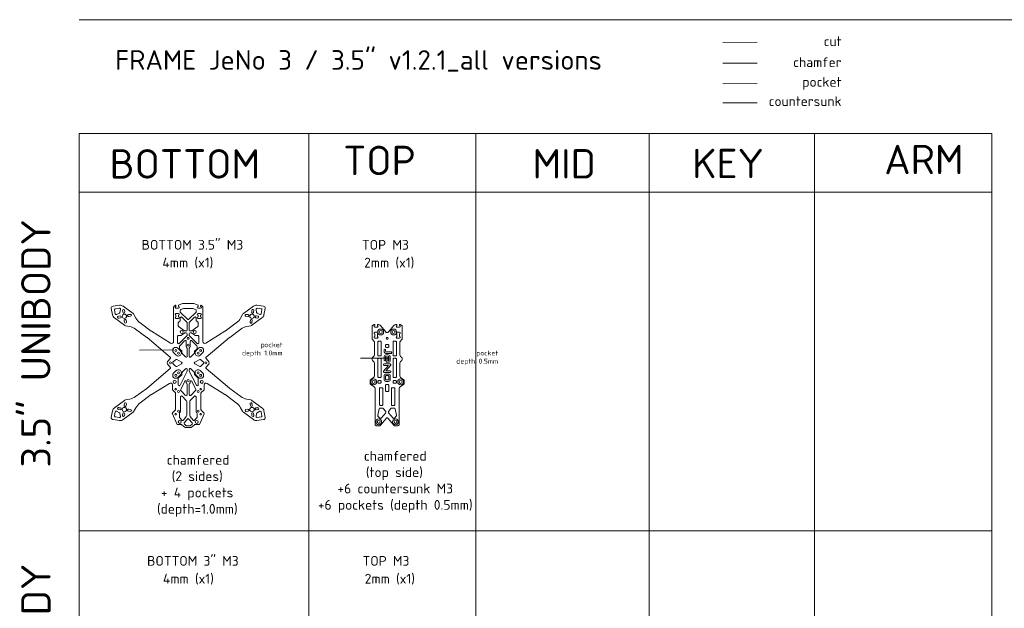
# Model space of a CAD drawing. Header units: millimetres. Extents: x -692 to 2608, y -1473 to 522.
# Tile 5 of 7: x -61 to 945, y -79 to 522. Entities that reach past the tile are written whole.
import ezdxf

# ---------------------------------------------------------------- set-up
doc = ezdxf.new("R2010")
doc.units = ezdxf.units.MM
doc.linetypes.add('JIS_09_08', pattern=[10.75, 8, -0.55, 0.55, -0.55, 0.55, -0.55])
doc.layers.get('0').update_dxf_attribs({"lineweight": 5})
for name, color, linetype, lineweight in [('Calque1', 150, 'Continuous', 5), ('Calque1_pocket', 10, 'Continuous', 5), ('Calque2', 251, 'Continuous', 5), ('chamfered', 30, 'Continuous', 5), ('countersunk', 90, 'Continuous', 5), ('pocket', 1, 'Continuous', 5)]:
    doc.layers.add(name, color=color, linetype=linetype, lineweight=lineweight)
doc.styles.get("Standard").update_dxf_attribs({"font": 'arial.ttf'})

msp = doc.modelspace()

# ---------------------------------------------------------------- linework, layer by layer
at = {"layer": 'Calque1'}
for p, q in [((657.4, 498.6), (692.5, 498.7)), ((36.3, 225.4), (37, 221.5)), ((37.1, 226.6), (41.1, 227.1)), ((38.4, 220.8), (41.2, 222.2)), ((42.2, 225.9), (41.7, 222.9)), ((44.7, 223), (44.4, 224.8)), ((46.7, 223.3), (46.4, 225.1)), ((103.3, 223.6), (103.3, 224.9)), ((110.8, 215.8), (103.6, 222.9)), ((104, 225.8), (106.7, 226.9)), ((107, 227), (111.5, 227)), ((115.9, 227), (111.5, 227)), ((112.2, 215.8), (119.3, 222.9)), ((119, 225.8), (116.3, 226.9)), ((119.6, 223.6), (119.6, 224.9)), ((176.3, 223.3), (176.5, 225.1)), ((178.2, 223), (178.5, 224.8)), ((180.7, 225.9), (181.2, 222.9)), ((185.8, 226.6), (181.8, 227.1)), ((184.5, 220.8), (181.8, 222.2)), ((186.7, 225.4), (185.9, 221.5)), ((42, 219.3), (40.2, 219)), ((42.3, 217.3), (40.5, 217)), ((46, 214.6), (46.3, 212.8)), ((48, 214.9), (48.3, 213.1)), ((50.4, 220.6), (52.2, 220.9)), ((50.7, 218.6), (52.5, 218.9)), ((101.3, 212.2), (101.3, 209.2)), ((102.9, 213.8), (101.8, 213.1)), ((103.3, 217.2), (103.3, 214.7)), ((110.2, 212.8), (105, 218)), ((110.5, 204.9), (110.5, 212.1)), ((112.5, 212.1), (112.5, 204.9)), ((112.8, 212.8), (117.9, 218)), ((119.6, 214.7), (119.6, 217.2)), ((120.1, 213.8), (121.2, 213.1)), ((121.6, 209.2), (121.6, 212.2)), ((172.2, 218.6), (170.4, 218.9)), ((172.5, 220.6), (170.7, 220.9)), ((175, 214.9), (174.7, 213.1)), ((176.9, 214.6), (176.6, 212.8)), ((180.6, 217.3), (182.5, 217)), ((180.9, 219.3), (182.8, 219)), ((101.7, 208.4), (107.8, 204.1)), ((104.7, 199.5), (107.8, 201.7)), ((108.4, 203.9), (109.5, 203.9)), ((108.4, 201.9), (109.5, 201.9)), ((114.6, 203.9), (113.5, 203.9)), ((114.6, 201.9), (113.5, 201.9)), ((121.2, 208.4), (115.1, 204.1)), ((118.3, 199.5), (115.1, 201.7)), ((100.6, 191.9), (100.6, 198.3)), ((101.6, 199.3), (104.1, 199.3)), ((110.2, 199.1), (102.3, 191.2)), ((107.8, 193.9), (102.8, 188.9)), ((109.5, 188), (109.5, 193.2)), ((110.5, 200.9), (110.5, 199.8)), ((112.5, 200.9), (112.5, 199.8)), ((112.8, 199.1), (120.7, 191.2)), ((113.5, 188), (113.5, 193.2)), ((115.2, 193.9), (120.2, 188.9)), ((121.4, 199.3), (118.9, 199.3)), ((122.4, 191.9), (122.4, 198.3)), ((102.5, 186.2), (102.5, 188.2)), ((104.8, 183.5), (102.8, 185.5)), ((105.1, 182.8), (105.1, 181.5)), ((110.2, 186.8), (109.8, 187.3)), ((110.5, 186.1), (110.5, 178.1)), ((112.5, 186.1), (112.5, 178.1)), ((112.8, 186.8), (113.2, 187.3)), ((117.9, 182.8), (117.9, 181.5)), ((118.2, 183.5), (120.2, 185.5)), ((120.5, 186.2), (120.5, 188.2)), ((95.9, 172), (98.5, 174.6)), ((104.7, 172.2), (99.7, 174.8)), ((108.8, 177.4), (105.4, 180.8)), ((114.2, 177.4), (117.6, 180.8)), ((118.3, 172.2), (123.3, 174.8)), ((127, 172), (124.4, 174.6)), ((95.9, 170.6), (98.5, 168)), ((104.7, 170.4), (99.7, 167.8)), ((103.2, 148.5), (110.4, 163)), ((105.1, 160), (105.1, 161.2)), ((108.8, 165.3), (105.4, 162)), ((110.5, 164.6), (110.5, 163.5)), ((112.5, 164.6), (112.5, 163.5)), ((119.8, 148.5), (112.6, 163)), ((114.2, 165.3), (117.5, 162)), ((117.8, 160), (117.8, 161.2)), ((118.3, 170.4), (123.3, 167.8)), ((127, 170.6), (124.4, 168)), ((101.3, 155.3), (101.3, 149)), ((104.8, 159.2), (101.6, 156)), ((103.8, 144.2), (108, 152.6)), ((109.5, 151.2), (109.5, 152.2)), ((113.5, 151.2), (113.5, 152.2)), ((119.1, 144.2), (115, 152.6)), ((118.1, 159.2), (121.4, 156)), ((121.7, 155.3), (121.7, 149)), ((108.8, 138.2), (104, 143)), ((110.2, 150.1), (109.8, 150.5)), ((110.5, 149.4), (110.5, 139)), ((112.5, 149.4), (112.5, 139)), ((112.8, 150.1), (113.2, 150.5)), ((114.2, 138.2), (119, 143)), ((103.5, 122), (103.5, 136.6)), ((109.4, 133.1), (105.2, 137.3)), ((110, 131.7), (110, 117.8)), ((113, 131.7), (113, 117.8)), ((113.6, 133.1), (117.8, 137.3)), ((119.5, 122), (119.5, 136.6)), ((36.3, 117.3), (37, 121.2)), ((38.4, 121.9), (41.2, 120.5)), ((42, 123.4), (40.2, 123.7)), ((42.3, 125.4), (40.5, 125.6)), ((46, 128.1), (46.3, 129.9)), ((48, 127.8), (48.3, 129.6)), ((50.4, 122.1), (52.2, 121.8)), ((50.7, 124.1), (52.5, 123.8)), ((172.2, 124.1), (170.4, 123.8)), ((172.5, 122.1), (170.7, 121.8)), ((175, 127.8), (174.7, 129.6)), ((176.9, 128.1), (176.6, 129.9)), ((180.6, 125.4), (182.5, 125.6)), ((180.9, 123.4), (182.8, 123.7)), ((184.5, 121.9), (181.8, 120.5)), ((186.7, 117.3), (185.9, 121.2)), ((306.4, 124.4), (305, 117.8)), ((309.9, 125.2), (307.4, 125.2)), ((313.1, 121.7), (310.7, 124.8)), ((316.1, 121.7), (318.5, 124.8)), ((319.3, 125.2), (321.8, 125.2)), ((322.8, 124.4), (324.2, 117.8)), ((37.1, 116.1), (41.1, 115.6)), ((42.2, 116.7), (41.7, 119.8)), ((44.7, 119.7), (44.4, 117.8)), ((46.7, 119.4), (46.4, 117.5)), ((102.5, 115.8), (102.5, 119.8)), ((105, 112.8), (102.8, 115.1)), ((106.5, 112.9), (109.5, 116.5)), ((107.4, 110.1), (110.7, 114)), ((115.5, 110.1), (112.2, 114)), ((116.4, 112.9), (113.4, 116.5)), ((117.9, 112.8), (120.2, 115.1)), ((120.5, 115.8), (120.5, 119.8)), ((176.3, 119.4), (176.5, 117.5)), ((178.2, 119.7), (178.5, 117.8)), ((180.7, 116.7), (181.2, 119.8)), ((185.8, 116.1), (181.8, 115.6)), ((305.2, 116.9), (307, 115)), ((308.5, 115), (313.1, 120.4)), ((320.7, 115), (316.1, 120.4)), ((323.9, 116.9), (322.2, 115)), ((107.6, 108.7), (109, 107.4)), ((109.7, 107.2), (111.5, 107.2)), ((113.3, 107.2), (111.5, 107.2)), ((115.4, 108.7), (113.9, 107.4))]:
    msp.add_line(p, q, dxfattribs=at)
for points in [[(111.5, 105.2), (108.9, 105.2, -0.175895), (108.3, 105.4), (105.1, 108.2, 0.175895), (104.4, 108.4), (100.6, 108.4, -0.297645), (99.7, 109), (95.3, 119.2, -0.309066), (95.5, 120.3), (98.2, 123, 0.198915), (98.5, 123.7), (98.5, 140.3, 0.198909), (98.2, 141), (95.6, 143.6, -0.198912), (95.3, 144.3), (95.3, 148.8, 0.590187), (92.2, 150.4), (74.1, 139.1, 0.017358), (73.8, 138.9), (62.3, 130.4, 0.109594), (58, 125.6), (56, 121.9, -0.109594), (55.1, 120.9), (44.9, 113.4, -0.19144), (41.4, 112.5), (34.7, 113.4, -0.431181), (32.9, 115.7), (34.2, 122.4, -0.19144), (36.1, 125.5), (46.3, 133, -0.109594), (47.5, 133.5), (51.6, 134.3, 0.109594), (57.6, 136.9), (69.1, 145.3, 0.017307), (69.4, 145.5), (93.1, 165.5, 0.439292), (93.2, 167), (91, 169.2, -0.414214), (91, 173.5), (93.2, 175.7, 0.439292), (93.1, 177.1), (69.4, 197.1, 0.017307), (69.1, 197.3), (57.6, 205.8, 0.109594), (51.6, 208.4), (47.5, 209.2, -0.109594), (46.3, 209.7), (36.1, 217.2, -0.19144), (34.2, 220.3), (32.9, 226.9, -0.431181), (34.7, 229.3), (41.4, 230.1, -0.19144), (44.9, 229.2), (55.1, 221.8, -0.109594), (56, 220.8), (58, 217.1, 0.109594), (62.3, 212.2), (73.8, 203.8, 0.017358), (74.1, 203.6), (93.5, 191.4, 0.590187), (96.6, 193.1), (96.6, 228.1, -0.198912), (96.9, 228.8), (98, 230, -0.668179), (98.9, 229.6), (98.9, 228.8, 1), (98.9, 227.2), (101.5, 227.2, 1), (101.5, 228.8), (101.5, 230.1), (105.7, 231.8, -0.092844), (106.5, 231.9), (111.5, 231.9)], [(111.5, 105.2), (114, 105.2, 0.175895), (114.6, 105.4), (117.9, 108.2, -0.175895), (118.5, 108.4), (122.3, 108.4, 0.297645), (123.2, 109), (127.7, 119.2, 0.309066), (127.5, 120.3), (124.8, 123, -0.198915), (124.5, 123.7), (124.5, 140.3, -0.198909), (124.8, 141), (127.4, 143.6, 0.198912), (127.7, 144.3), (127.7, 148.8, -0.590187), (130.7, 150.4), (148.8, 139.1, -0.017358), (149.1, 138.9), (160.6, 130.4, -0.109594), (164.9, 125.6), (166.9, 121.9, 0.109594), (167.8, 120.9), (178, 113.4, 0.19144), (181.6, 112.5), (188.3, 113.4, 0.431181), (190, 115.7), (188.8, 122.4, 0.19144), (186.8, 125.5), (176.6, 133, 0.109594), (175.4, 133.5), (171.3, 134.3, -0.109594), (165.3, 136.9), (153.8, 145.3, -0.017307), (153.5, 145.5), (129.8, 165.5, -0.439292), (129.8, 167), (132, 169.2, 0.414214), (132, 173.5), (129.8, 175.7, -0.439292), (129.8, 177.1), (153.5, 197.1, -0.017307), (153.8, 197.3), (165.3, 205.8, -0.109594), (171.3, 208.4), (175.4, 209.2, 0.109594), (176.6, 209.7), (186.8, 217.2, 0.19144), (188.8, 220.3), (190, 226.9, 0.431181), (188.3, 229.3), (181.6, 230.1, 0.19144), (178, 229.2), (167.8, 221.8, 0.109594), (166.9, 220.8), (164.9, 217.1, -0.109594), (160.6, 212.2), (149.1, 203.8, -0.017358), (148.8, 203.6), (129.4, 191.4, -0.590187), (126.4, 193.1), (126.4, 228.1, 0.198912), (126.1, 228.8), (124.9, 230, 0.668179), (124.1, 229.6), (124.1, 228.8, -1), (124.1, 227.2), (121.5, 227.2, -1), (121.5, 228.8), (121.5, 230.1), (117.2, 231.8, 0.092844), (116.5, 231.9), (111.5, 231.9)], [(313.1, 203), (307.4, 209.8, 0.221601), (305.9, 210.5), (304.6, 210.5), (304.6, 209.5, -1), (304.6, 207.9), (302, 207.9, -1), (302, 209.5), (302, 210, 0.581935), (301.2, 210.4), (299.7, 209.5, 0.264274), (299.2, 208.6), (299.2, 195.9, 0.198912), (299.5, 195.2), (301.4, 193.3, -0.198912), (301.6, 192.6), (301.6, 179.5, -0.243004), (300.8, 177.8), (300.1, 177.3, 0.243004), (299.4, 176.1), (299.4, 174.5, 0.243004), (300.1, 173.3), (300.8, 172.7, -0.243004), (301.6, 171.1), (301.6, 158.2, -0.243004), (300.8, 156.5), (297.9, 154.5, 0.243004), (297.1, 152.8), (297.1, 151, 0.243004), (297.9, 149.4), (301.4, 146.9, -0.243001), (302.3, 145.3), (302.3, 108.9), (302.3, 108.9, 0.41421), (304.3, 106.9), (306.2, 106.9, 0.222436), (307.8, 107.6), (313.8, 114.9, -0.222436), (314.6, 115.2)], [(316.1, 203), (321.8, 209.8, -0.221601), (323.3, 210.5), (324.6, 210.5), (324.6, 209.5, 1), (324.6, 207.9), (327.2, 207.9, 1), (327.2, 209.5), (327.2, 210, -0.581935), (327.9, 210.4), (329.5, 209.5, -0.264274), (330, 208.6), (330, 195.9, -0.198912), (329.7, 195.2), (327.8, 193.3, 0.198912), (327.5, 192.6), (327.5, 179.5, 0.243004), (328.4, 177.8), (329.1, 177.3, -0.243004), (329.8, 176.1), (329.8, 174.5, -0.243004), (329.1, 173.3), (328.4, 172.7, 0.243004), (327.5, 171.1), (327.5, 158.2, 0.243004), (328.4, 156.5), (331.3, 154.5, -0.243004), (332.1, 152.8), (332.1, 151, -0.243004), (331.3, 149.4), (327.8, 146.9, 0.243001), (326.9, 145.3), (326.9, 108.9), (326.9, 108.9, -0.41421), (324.9, 106.9), (322.9, 106.9, -0.222436), (321.4, 107.6), (315.4, 114.9, 0.222436), (314.6, 115.2)]]:
    msp.add_lwpolyline(points, format="xyb", dxfattribs=at)
for points in [[(98.9, 220, -1), (98.9, 221.6), (101.5, 221.6, -1), (101.5, 220), (101.5, 218.2, -1), (101.5, 216.6), (98.9, 216.6, -1), (98.9, 218.2)], [(124.1, 220, 1), (124.1, 221.6), (121.5, 221.6, 1), (121.5, 220), (121.5, 218.2, 1), (121.5, 216.6), (124.1, 216.6, 1), (124.1, 218.2)], [(302, 196.6, -1), (302, 198.2), (302, 201, -1), (302, 202.6), (304.6, 202.6, -1), (304.6, 201), (304.6, 198.2, -1), (304.6, 196.6)], [(327.2, 196.6, 1), (327.2, 198.2), (327.2, 201, 1), (327.2, 202.6), (324.6, 202.6, 1), (324.6, 201), (324.6, 198.2, 1), (324.6, 196.6)], [(306, 178.4), (307.5, 178.4, 0.414214), (308.5, 179.4), (308.5, 192.5, 0.414214), (307.5, 193.5), (306, 193.5, 0.414214), (305, 192.5), (305, 179.4, 0.414214)], [(323.1, 178.4), (321.6, 178.4, -0.414214), (320.6, 179.4), (320.6, 192.5, -0.414214), (321.6, 193.5), (323.1, 193.5, -0.414214), (324.1, 192.5), (324.1, 179.4, -0.414214)], [(306, 156.3), (307.5, 156.3, 0.414214), (308.5, 157.3), (308.5, 175, 0.414214), (307.5, 176), (306, 176, 0.414214), (305, 175), (305, 157.3, 0.414214)], [(323.1, 156.3), (321.6, 156.3, -0.414214), (320.6, 157.3), (320.6, 175, -0.414214), (321.6, 176), (323.1, 176, -0.414214), (324.1, 175), (324.1, 157.3, -0.414214)], [(306, 150.6), (307.5, 150.6, 0.414214), (308.5, 151.6), (308.5, 152.2, 0.414214), (307.5, 153.2), (306, 153.2, 0.414214), (305, 152.2), (305, 151.6, 0.414214)], [(323.1, 150.6), (321.6, 150.6, -0.414214), (320.6, 151.6), (320.6, 152.2, -0.414214), (321.6, 153.2), (323.1, 153.2, -0.414214), (324.1, 152.2), (324.1, 151.6, -0.414214)], [(307.8, 127.9), (309.3, 127.9, 0.414214), (310.3, 128.9), (310.3, 145, 0.414214), (309.3, 146), (307.8, 146, 0.414214), (306.8, 145), (306.8, 128.9, 0.414214)], [(321.4, 127.9), (319.9, 127.9, -0.414214), (318.9, 128.9), (318.9, 145, -0.414214), (319.9, 146), (321.4, 146, -0.414214), (322.4, 145), (322.4, 128.9, -0.414214)]]:
    msp.add_lwpolyline(points, format="xyb", close=True, dxfattribs=at)
for centre, radius in [((46.3, 218.9), 2.25), ((176.6, 218.9), 2.25), ((104.9, 202.9), 1.5), ((118.1, 202.9), 1.5), ((308, 202.9), 1.5), ((321.2, 202.9), 1.5), ((111.5, 196.4), 1), ((314.6, 196.4), 1), ((98.7, 184.1), 1), ((101.5, 181.3), 1), ((111.5, 189.4), 1), ((121.5, 181.3), 1), ((124.2, 184.1), 1), ((93.4, 171.3), 1), ((129.5, 171.3), 1), ((101.5, 161.3), 1), ((121.5, 161.3), 1), ((97.6, 151.9), 1.5), ((98.7, 158.6), 1), ((111.5, 153.3), 1), ((124.2, 158.6), 1), ((125.3, 151.9), 1.5), ((300.8, 151.9), 1.5), ((328.4, 151.9), 1.5), ((98.7, 144.5), 0.8), ((101.5, 142), 1), ((121.5, 142), 1), ((124.2, 144.5), 0.8), ((46.3, 123.7), 2.25), ((101.5, 122), 1), ((121.5, 122), 1), ((176.6, 123.7), 2.25), ((98.7, 119), 0.8), ((102.8, 111.1), 1.5), ((120.1, 111.1), 1.5), ((124.2, 119), 0.8), ((306, 111.1), 1.5), ((323.2, 111.1), 1.5)]:
    msp.add_circle(centre, radius, dxfattribs=at)
for centre, radius, start, end in [((37.3, 225.6), 1, 97.1785, 190.4777), ((38, 221.7), 1, 190.4777, 297.0928), ((41.2, 226.1), 1, 350.5634, 97.1785), ((40.7, 223.1), 1, 297.0928, 350.5634), ((45.4, 225), 1, 8.8281, 188.8281), ((45.7, 223.1), 1, 188.8281, 8.8281), ((104.3, 224.9), 1, 111.2174, 180), ((104.3, 223.6), 1, 180, 225), ((107, 226), 1, 90, 111.2174), ((115.9, 226), 1, 68.7826, 90), ((118.6, 224.9), 1, 0, 68.7826), ((118.6, 223.6), 1, 315, 0), ((177.2, 223.1), 1, 171.1719, 351.1719), ((177.5, 225), 1, 351.1719, 171.1719), ((181.7, 226.1), 1, 82.8215, 189.4366), ((182.2, 223.1), 1, 189.4366, 242.9072), ((185, 221.7), 1, 242.9072, 349.5223), ((185.7, 225.6), 1, 349.5223, 82.8215), ((40.3, 218), 1, 98.8281, 278.8281), ((42.1, 218.3), 1, 278.8281, 98.8281), ((47, 214.7), 1, 8.8281, 188.8281), ((47.3, 212.9), 1, 188.8281, 8.8281), ((50.5, 219.6), 1, 98.8281, 278.8281), ((52.4, 219.9), 1, 278.8281, 98.8281), ((102.3, 212.2), 1, 124.2668, 180.0026), ((102.3, 214.7), 1, 304.2668, 0.0026), ((104.3, 217.2), 1, 45, 180.0026), ((109.5, 212.1), 1, 360, 45), ((111.5, 216.5), 1, 225, 315), ((113.5, 212.1), 1, 135, 180), ((118.6, 217.2), 1, 359.9974, 135), ((120.6, 214.7), 1, 179.9974, 235.7332), ((120.6, 212.2), 1, 359.9974, 55.7332), ((170.6, 219.9), 1, 81.1719, 261.1719), ((172.4, 219.6), 1, 261.1719, 81.1719), ((175.7, 212.9), 1, 171.1719, 351.1719), ((175.9, 214.7), 1, 351.1719, 171.1719), ((180.8, 218.3), 1, 81.1719, 261.1719), ((182.6, 218), 1, 261.1719, 81.1719), ((102.3, 209.2), 1, 180.0026, 234.6335), ((108.4, 204.9), 1, 234.6335, 270), ((108.4, 200.9), 1, 90, 125.3665), ((109.5, 204.9), 1, 270, 0), ((109.5, 200.9), 1, 0, 90), ((113.5, 204.9), 1, 180, 270), ((113.5, 200.9), 1, 90, 180), ((114.6, 204.9), 1, 270, 305.3665), ((114.6, 200.9), 1, 54.6335, 90), ((120.6, 209.2), 1, 305.3665, 359.9974), ((314.6, 204.3), 2, 220.0205, 319.9795), ((101.6, 198.3), 1, 90, 180.0054), ((101.6, 191.9), 1, 180.0054, 315), ((104.1, 200.3), 1, 270, 305.3665), ((108.5, 193.2), 1, 359.9986, 135), ((109.5, 199.8), 1, 315, 0), ((113.5, 199.8), 1, 180, 225), ((114.5, 193.2), 1, 45, 180.0014), ((118.9, 200.3), 1, 234.6335, 270), ((121.4, 191.9), 1, 225, 359.9946), ((121.4, 198.3), 1, 359.9946, 90), ((103.5, 188.2), 1, 135, 179.9986), ((103.5, 186.2), 1, 179.9986, 225.1249), ((104.1, 182.8), 1, 0, 45.1249), ((106.1, 181.5), 1, 180, 225.1249), ((110.5, 188), 1, 179.9986, 225), ((109.5, 186.1), 1, 0, 45), ((113.5, 186.1), 1, 135, 180), ((112.5, 188), 1, 315, 0.0014), ((116.9, 181.5), 1, 314.8751, 0), ((118.9, 182.8), 1, 134.8751, 180), ((119.5, 188.2), 1, 0.0014, 45), ((119.5, 186.2), 1, 314.8751, 0.0014), ((96.6, 171.3), 1, 135, 225), ((99.2, 173.9), 1, 62.5312, 135), ((104.2, 171.3), 1, 297.4688, 62.5312), ((109.5, 178.1), 1, 225.1249, 0), ((113.5, 178.1), 1, 180, 314.8751), ((118.7, 171.3), 1, 117.4688, 242.5312), ((123.7, 173.9), 1, 45, 117.4688), ((126.3, 171.3), 1, 315, 45), ((99.2, 168.7), 1, 225, 297.4688), ((106.1, 161.2), 1, 134.8751, 180), ((109.5, 164.6), 1, 0, 134.8751), ((109.5, 163.5), 1, 333.5574, 0), ((113.5, 164.6), 1, 45.1249, 180), ((113.5, 163.5), 1, 180, 206.4426), ((116.8, 161.2), 1, 0, 45.1249), ((123.7, 168.7), 1, 242.5312, 315), ((102.3, 155.3), 1, 134.8751, 180), ((104.1, 160), 1, 314.8751, 0), ((108.7, 152.2), 0.8, 359.9986, 153.5574), ((110.5, 151.2), 1, 179.9986, 225), ((112.5, 151.2), 1, 315, 0.0014), ((114.3, 152.2), 0.8, 26.4426, 180.0014), ((118.8, 160), 1, 180, 225.1249), ((120.7, 155.3), 1, 0, 45.1249), ((102.3, 149), 1, 180, 333.5574), ((104.7, 143.7), 1, 153.5574, 225), ((109.5, 149.4), 1, 0, 45), ((113.5, 149.4), 1, 135, 180), ((118.3, 143.7), 1, 315, 26.4426), ((120.7, 149), 1, 206.4426, 0), ((47.3, 129.7), 1, 351.1719, 171.1719), ((104.5, 136.6), 1, 45, 180), ((109.5, 139), 1, 225, 0), ((108, 131.7), 2, 0, 45), ((113.5, 139), 1, 180, 315), ((115, 131.7), 2, 135, 180), ((118.5, 136.6), 1, 0, 135), ((175.7, 129.7), 1, 8.8281, 188.8281), ((38, 121), 1, 62.9072, 169.5223), ((40.3, 124.7), 1, 81.1719, 261.1719), ((42.1, 124.4), 1, 261.1719, 81.1719), ((47, 127.9), 1, 171.1719, 351.1719), ((50.5, 123.1), 1, 81.1719, 261.1719), ((52.4, 122.8), 1, 261.1719, 81.1719), ((101.5, 122), 2, 311.8145, 0), ((121.5, 122), 2, 180, 228.1855), ((170.6, 122.8), 1, 98.8281, 278.8281), ((172.4, 123.1), 1, 278.8281, 98.8281), ((175.9, 127.9), 1, 188.8281, 8.8281), ((180.8, 124.4), 1, 98.8281, 278.8281), ((182.6, 124.7), 1, 278.8281, 98.8281), ((185, 121), 1, 10.4777, 117.0928), ((307.4, 124.2), 1, 90, 167.9842), ((309.9, 124.2), 1, 37.6367, 90), ((312.3, 121.1), 1, 319.5607, 37.6367), ((316.9, 121.1), 1, 142.3633, 220.4393), ((319.3, 124.2), 1, 90, 142.3633), ((321.8, 124.2), 1, 12.0158, 90), ((37.3, 117.1), 1, 169.5223, 262.8215), ((41.2, 116.6), 1, 262.8215, 9.4366), ((40.7, 119.6), 1, 9.4366, 62.9072), ((45.4, 117.7), 1, 171.1719, 351.1719), ((45.7, 119.5), 1, 351.1719, 171.1719), ((103.5, 119.8), 1, 131.8145, 180.0007), ((103.5, 115.8), 1, 180.0007, 225), ((105.7, 113.5), 1, 225, 320.162), ((108, 117.8), 2, 320.162, 0), ((111.5, 113.4), 1, 39.838, 140.162), ((115, 117.8), 2, 180, 219.838), ((117.2, 113.5), 1, 219.838, 315), ((119.5, 119.8), 1, 359.9993, 48.1855), ((119.5, 115.8), 1, 315, 359.9993), ((177.2, 119.5), 1, 8.8281, 188.8281), ((177.5, 117.7), 1, 188.8281, 8.8281), ((181.7, 116.6), 1, 170.5634, 277.1785), ((182.2, 119.6), 1, 117.0928, 170.5634), ((185.7, 117.1), 1, 277.1785, 10.4777), ((306, 117.6), 1, 167.9842, 222.8621), ((307.7, 115.7), 1, 222.8621, 319.5607), ((321.5, 115.7), 1, 220.4393, 317.1379), ((323.2, 117.6), 1, 317.1379, 12.0158), ((108.2, 109.4), 1, 140.162, 230.096), ((109.7, 108.2), 1, 230.096, 270), ((113.3, 108.2), 1, 270, 309.904), ((114.7, 109.4), 1, 309.904, 39.838)]:
    msp.add_arc(centre, radius, start, end, dxfattribs=at)
at = {"layer": 'Calque1_pocket'}
for p, q in [((311.4, 177.5), (311.4, 174.2)), ((311.4, 174.2), (311.4, 174.2)), ((313, 177.5), (313, 174.2)), ((315.8, 179.5), (313.4, 179.5)), ((316.2, 177.5), (316.2, 173.9)), ((317.8, 177.5), (317.8, 173.9)), ((311.6, 170.3), (317.7, 170.3)), ((318.3, 169), (313.4, 163.2)), ((313.4, 163.2), (317.7, 163.2)), ((311.4, 157.9), (311.4, 154.4)), ((313, 157.9), (313, 154.4)), ((315.8, 159.9), (313.4, 159.9)), ((315.8, 158.3), (313.4, 158.3)), ((315.8, 154), (313.4, 154)), ((315.8, 152.4), (313.4, 152.4)), ((316.2, 157.9), (316.2, 154.4)), ((317.8, 157.9), (317.8, 154.4))]:
    msp.add_line(p, q, dxfattribs=at)
for points in [[(318.6, 181), (313.4, 181, -0.245066), (311.9, 181.8, -0.113399), (311.6, 182.7, -0.037158), (311.4, 184.4, -0.049183)], [(318.6, 182.6), (313.4, 182.6, -0.245066), (313.2, 182.7, -0.113399), (313.1, 182.9, -0.037158), (313, 184.5)], [(313.4, 177.9), (313.7, 177.9), (313.7, 172.7, 0.414214), (314.5, 171.9), (315.8, 171.9)], [(311.6, 168.7), (315.9, 168.7), (311, 162.9, 0.640968), (311.6, 161.6), (317.7, 161.6)]]:
    msp.add_lwpolyline(points, format="xyb", dxfattribs=at)
for points in [[(313.8, 190.2), (315.3, 190.2, -0.414214), (316.3, 189.2), (316.3, 188.2, -0.414214), (315.3, 187.2), (313.8, 187.2, -0.414214), (312.8, 188.2), (312.8, 189.2, -0.414214)], [(313.8, 149.3), (315.3, 149.3, -0.414214), (316.3, 148.3), (316.3, 143.1, -0.414214), (315.3, 142.1), (313.8, 142.1, -0.414214), (312.8, 143.1), (312.8, 148.3, -0.414214)]]:
    msp.add_lwpolyline(points, format="xyb", close=True, dxfattribs=at)
msp.add_lwpolyline([(315.8, 177.9), (315.3, 177.9), (315.3, 173.5), (315.8, 173.5)], dxfattribs=at)
for centre, radius, start, end in [((312.2, 184.5), 0.8, 0.5299, 180.5299), ((318.6, 181.8), 0.8, 270, 90), ((313.4, 177.5), 2, 90, 180), ((312.2, 174.2), 0.787, 180, 0), ((313.4, 177.5), 0.4, 90, 180), ((315.8, 177.5), 2, 0, 90), ((315.8, 177.5), 0.4, 0, 90), ((315.8, 173.9), 2, 270, 0), ((315.8, 173.9), 0.4, 270, 0), ((311.6, 169.5), 0.8, 90, 270), ((317.7, 169.5), 0.8, 319.3657, 90), ((317.7, 162.4), 0.8, 270, 90), ((313.4, 157.9), 2, 90, 180), ((313.4, 154.4), 2, 180, 270), ((313.4, 157.9), 0.4, 90, 180), ((313.4, 154.4), 0.4, 180, 270), ((315.8, 157.9), 2, 0, 90), ((315.8, 157.9), 0.4, 0, 90), ((315.8, 154.4), 2, 270, 0), ((315.8, 154.4), 0.4, 270, 0)]:
    msp.add_arc(centre, radius, start, end, dxfattribs=at)
at = {"layer": 'Calque2'}
for p, q in [((0, 521.7), (1514.8, 521.6)), ((0, 405.4), (931.9, 405.4)), ((0, 405.4), (0, -1460.8)), ((234.5, 405.4), (234.5, -1460.8)), ((405.2, 405.4), (405.2, -1460.8)), ((582.2, 405.4), (582.2, -1460.8)), ((750.9, 405.4), (750.9, -1460.8)), ((931.9, 405.4), (931.9, -1460.8)), ((0, 345.5), (931.9, 345.5)), ((0, 0), (931.9, 0))]:
    msp.add_line(p, q, dxfattribs=at)
at = {"layer": 'chamfered'}
msp.add_line((657.4, 477.2), (692.5, 477.3), dxfattribs=at)
at = {"layer": 'countersunk'}
msp.add_line((657.4, 436.7), (692.5, 436.8), dxfattribs=at)
for centre in [(308, 202.9), (321.2, 202.9), (300.8, 151.9), (328.4, 151.9), (306, 111.1), (323.2, 111.1)]:
    msp.add_circle(centre, 3, dxfattribs=at)
at = {"layer": 'pocket'}
for p, q in [((657.4, 456.4), (692.5, 456.5)), ((61.6, 184.4), (96.8, 184.5)), ((96.6, 182), (99.3, 179.2)), ((100.8, 186.2), (103.6, 183.5)), ((122.1, 186.2), (119.4, 183.5)), ((126.3, 182), (123.6, 179.2)), ((287.3, 176), (314.5, 176.1)), ((96.6, 160.7), (99.3, 163.5)), ((126.3, 160.7), (123.6, 163.5)), ((100.8, 156.5), (103.6, 159.2)), ((122.1, 156.5), (119.4, 159.2))]:
    msp.add_line(p, q, dxfattribs=at)
for centre, start, end in [((98.7, 184.1), 45, 225), ((101.5, 181.3), 224.9165, 45.0835), ((121.5, 181.3), 134.9165, 315.0835), ((124.2, 184.1), 315, 135), ((101.5, 161.3), 314.9165, 135.0835), ((121.5, 161.3), 44.9165, 225.0835), ((98.7, 158.6), 135, 315), ((124.2, 158.6), 225, 45)]:
    msp.add_arc(centre, 3, start, end, dxfattribs=at)

# ---------------------------------------------------------------- texts
at = {"linetype": 'JIS_09_08', "attachment_point": 1}
for s, width, insert, char_height in [('{\\fISOCPEUR|b0|i0|c0|p34;FRAME JeNo 3 / 3.5" v1.2.1_all versions}', 689.507, (36.9, 490.6), 20), ('{\\fISOCPEUR|b0|i0|c0|p34;TOP}', 327.756, (269.7, 393), 30), ('{\\fISOCPEUR|b0|i0|c0|p34;ARM}', 327.756, (822.2, 394), 30), ('{\\fISOCPEUR|b0|i0|c0|p34;BOTTOM}', 327.756, (31.2, 389.5), 30), ('{\\fISOCPEUR|b0|i0|c0|p34;MID}', 327.756, (463, 389.6), 30), ('{\\fISOCPEUR|b0|i0|c0|p34;KEY}', 327.756, (626.1, 389.9), 30), ('\\pi114.87807;{\\fISOCPEUR|b0|i0|c0|p34;BOTTOM 3.5" M3}', 327.756, (-51, 296.9), 10), ('\\pi141.87807;{\\fISOCPEUR|b0|i0|c0|p34;TOP M3}', 327.756, (147, 296.9), 10), ('\\pi138.87807;{\\fISOCPEUR|b0|i0|c0|p34;4mm (x1)}', 327.756, (-53.8, 278.7), 10), ('\\pi139.37807;{\\fISOCPEUR|b0|i0|c0|p34;2mm (x1)}', 327.756, (151.7, 278.7), 10), ('\\pi133.87807;{\\fISOCPEUR|b0|i0|c0|p34;chamfered\\P\\pi135.87807;(top side)\\P\\pi106.87807;+6 countersunk M3\\P\\pi86.87807;+6 pockets (depth 0.5mm)}', 327.756, (157, 81.4), 10), ('\\pi133.87807;{\\fISOCPEUR|b0|i0|c0|p34;chamfered\\P\\pi138.87807;(2 sides)\\P\\pi127.87807;+ 4 pockets\\P\\pi123.87807;(depth=1.0mm)}', 327.756, (-44.3, 77.3), 10), ('\\pi119.87807;{\\fISOCPEUR|b0|i0|c0|p34;BOTTOM 3" M3}', 327.756, (-50.4, -25.8), 10), ('\\pi141.87807;{\\fISOCPEUR|b0|i0|c0|p34;TOP M3}', 327.756, (147.6, -25.8), 10), ('\\pi138.87807;{\\fISOCPEUR|b0|i0|c0|p34;4mm (x1)}', 327.756, (-53.2, -44), 10), ('\\pi139.37807;{\\fISOCPEUR|b0|i0|c0|p34;2mm (x1)}', 327.756, (152.3, -44), 10)]:
    msp.add_mtext_dynamic_manual_height_columns(s, width=width, gutter_width=12.5, heights=[0], dxfattribs=dict(at, insert=insert, char_height=char_height))
at = {"linetype": 'JIS_09_08', "char_height": 30, "attachment_point": 1, "rotation": 90}
for s, insert in [('{\\fISOCPEUR|b0|i0|c0|p34;3.5" UNIBODY}', (-59.1, 64.4)), ('{\\fISOCPEUR|b0|i0|c0|p34;3" UNIBODY}', (-59.1, -256.6))]:
    msp.add_mtext_dynamic_manual_height_columns(s, width=327.756, gutter_width=12.5, heights=[0], dxfattribs=dict(at, insert=insert))
at = {"layer": 'Calque1', "insert": (778.6, 504.7), "char_height": 10, "attachment_point": 3}
msp.add_mtext_dynamic_manual_height_columns('{\\fISOCPEUR|b0|i0|c0|p34;cut}', width=327.756, gutter_width=12.5, heights=[0], dxfattribs=at)
at = {"layer": 'chamfered', "insert": (778.6, 483.3), "char_height": 10, "attachment_point": 3}
msp.add_mtext_dynamic_manual_height_columns('{\\fISOCPEUR|b0|i0|c0|p34;chamfer }', width=327.756, gutter_width=12.5, heights=[0], dxfattribs=at)
at = {"layer": 'countersunk', "insert": (778.6, 443.5), "char_height": 10, "attachment_point": 3}
msp.add_mtext_dynamic_manual_height_columns('{\\fISOCPEUR|b0|i0|c0|p34;countersunk }', width=327.756, gutter_width=12.5, heights=[0], dxfattribs=at)
at = {"layer": 'pocket', "attachment_point": 3}
for s, insert, char_height in [('{\\fISOCPEUR|b0|i0|c0|p34;pocket }', (778.6, 463.2), 10), ('{\\fISOCPEUR|b0|i0|c0|p34;pocket \\Pdepth 1.0mm }', (207.8, 192.3), 5), ('{\\fISOCPEUR|b0|i0|c0|p34;pocket \\Pdepth 0.5mm }', (427.9, 183.9), 5)]:
    msp.add_mtext_dynamic_manual_height_columns(s, width=327.756, gutter_width=12.5, heights=[0], dxfattribs=dict(at, insert=insert, char_height=char_height))

doc.saveas('drawing.dxf')
